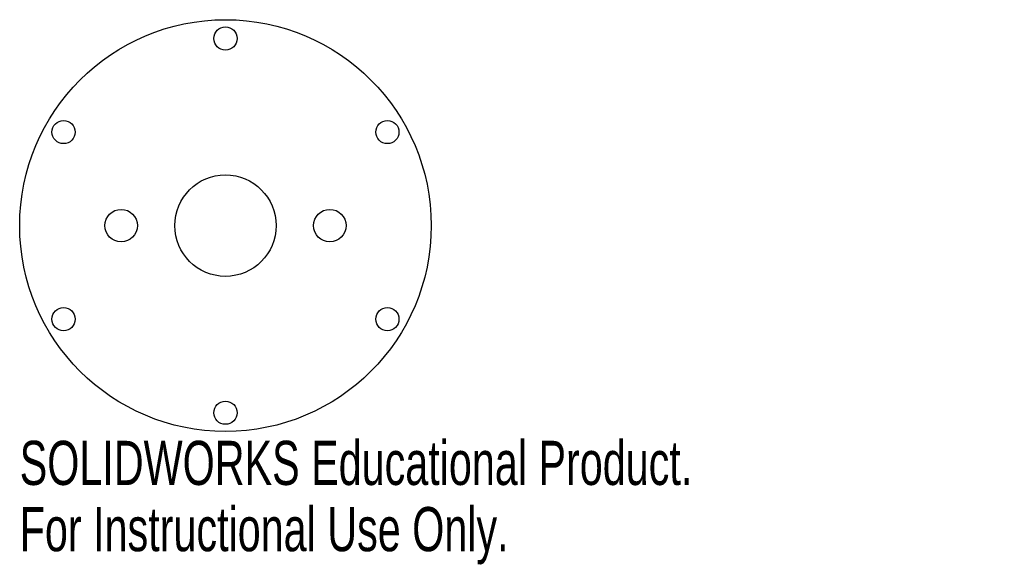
# Model space of a CAD drawing. Header units: inches. Extents: x -0.89 to 3.36, y -1.46 to 0.89.
import ezdxf

# ---------------------------------------------------------------- set-up
doc = ezdxf.new("R2010")
doc.units = ezdxf.units.IN
doc.header["$MEASUREMENT"] = 0
doc.styles.add('SLDTEXTSTYLE0', font='TXT', dxfattribs={"width": 0.7})

msp = doc.modelspace()

# ---------------------------------------------------------------- linework, layer by layer
at = {"color": 7, "linetype": 'Continuous', "lineweight": 25}
for centre, radius in [((0, 0), 0.8875), ((0, 0.8065), 0.05), ((-0.6984, 0.4032), 0.05), ((0.6984, 0.4032), 0.05), ((0, 0), 0.2187), ((-0.45, 0), 0.07), ((0.45, 0), 0.07), ((-0.6984, -0.4032), 0.05), ((0.6984, -0.4032), 0.05), ((0, -0.8065), 0.05)]:
    msp.add_circle(centre, radius, dxfattribs=at)

# ---------------------------------------------------------------- texts
at = {"color": 7, "linetype": 'Continuous', "char_height": 0.1903, "attachment_point": 1, "style": 'SLDTEXTSTYLE0'}
for s, insert in [('SOLIDWORKS Educational Product.', (-0.8875, -0.9276)), ('For Instructional Use Only.', (-0.8875, -1.2131))]:
    msp.add_mtext(s, dxfattribs=dict(at, insert=insert))

doc.saveas('drawing.dxf')
